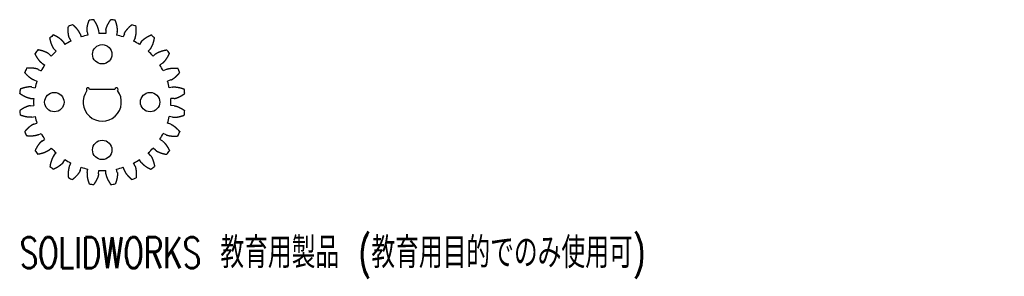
# Model space of a CAD drawing. Header units: millimetres. Extents: x -13 to 141, y -27 to 13.
import ezdxf

# ---------------------------------------------------------------- set-up
doc = ezdxf.new("R2010")
doc.units = ezdxf.units.MM
doc.styles.add('SLDTEXTSTYLE0', font='TXT', dxfattribs={"width": 0.7, "bigfont": 'bigfont'})

msp = doc.modelspace()

# ---------------------------------------------------------------- linework, layer by layer
at = {"color": 7, "linetype": 'Continuous', "lineweight": 25}
for p, q in [((-2.36, 11.03), (-2.25, 10.51)), ((-0.57, 11.26), (-0.54, 10.74)), ((0.57, 11.26), (0.54, 10.74)), ((2.36, 11.03), (2.25, 10.51)), ((-6.12, 9.47), (-5.84, 9.03)), ((-5.14, 10.04), (-4.9, 9.57)), ((-3.47, 10.73), (-3.3, 10.23)), ((3.47, 10.73), (3.3, 10.23)), ((5.14, 10.04), (4.9, 9.57)), ((6.12, 9.47), (5.84, 9.03)), ((-7.56, 8.37), (-7.21, 7.98)), ((7.56, 8.37), (7.21, 7.98)), ((-8.37, 7.56), (-7.98, 7.21)), ((8.37, 7.56), (7.98, 7.21)), ((-10.04, 5.14), (-9.57, 4.9)), ((-9.47, 6.12), (-9.03, 5.84)), ((9.47, 6.12), (9.03, 5.84)), ((10.04, 5.14), (9.57, 4.9)), ((-10.73, 3.47), (-10.23, 3.3)), ((10.73, 3.47), (10.23, 3.3)), ((-11.03, 2.36), (-10.51, 2.25)), ((1.99, 2), (-1.99, 2)), ((11.03, 2.36), (10.51, 2.25)), ((-11.26, 0.57), (-10.74, 0.54)), ((11.26, 0.57), (10.74, 0.54)), ((-11.26, -0.57), (-10.74, -0.54)), ((11.26, -0.57), (10.74, -0.54)), ((-11.03, -2.36), (-10.51, -2.25)), ((11.03, -2.36), (10.51, -2.25)), ((-10.73, -3.47), (-10.23, -3.3)), ((10.73, -3.47), (10.23, -3.3)), ((-10.04, -5.14), (-9.57, -4.9)), ((-9.47, -6.12), (-9.03, -5.84)), ((9.47, -6.12), (9.03, -5.84)), ((10.04, -5.14), (9.57, -4.9)), ((-8.37, -7.56), (-7.98, -7.21)), ((8.37, -7.56), (7.98, -7.21)), ((-7.56, -8.37), (-7.21, -7.98)), ((-6.12, -9.47), (-5.84, -9.03)), ((6.12, -9.47), (5.84, -9.03)), ((7.56, -8.37), (7.21, -7.98)), ((-5.14, -10.04), (-4.9, -9.57)), ((-3.47, -10.73), (-3.3, -10.23)), ((-2.36, -11.03), (-2.25, -10.51)), ((-0.57, -11.26), (-0.54, -10.74)), ((0.57, -11.26), (0.54, -10.74)), ((2.36, -11.03), (2.25, -10.51)), ((3.47, -10.73), (3.3, -10.23)), ((5.14, -10.04), (4.9, -9.57))]:
    msp.add_line(p, q, dxfattribs=at)
for centre in [(0, 7.5), (-7.5, 0), (7.5, 0), (0, -7.5)]:
    msp.add_circle(centre, 1.52, dxfattribs=at)
for centre, radius, start, end in [((0, 0), 13, 95.9232, 99.0768), ((0, 0), 13, 80.9232, 84.0768), ((0, 0), 13, 110.9232, 114.0768), ((0, 0), 13, 65.9232, 69.0768), ((0, 0), 13, 125.9232, 129.0768), ((0, 0), 10.75, 117.1039, 122.8961), ((0, 0), 10.75, 102.1039, 107.8961), ((0, 0), 10.75, 87.1039, 92.8961), ((0, 0), 10.75, 72.1039, 77.8961), ((0, 0), 10.75, 57.1039, 62.8961), ((0, 0), 13, 50.9232, 54.0768), ((0, 0), 13, 140.9232, 144.0768), ((0, 0), 10.75, 132.1039, 137.8961), ((0, 0), 10.75, 42.1039, 47.8961), ((0, 0), 13, 35.9232, 39.0768), ((0, 0), 13, 155.9232, 159.0768), ((0, 0), 10.75, 147.1039, 152.8961), ((0, 0), 10.75, 27.1039, 32.8961), ((0, 0), 13, 20.9232, 24.0768), ((0, 0), 10.75, 162.1039, 167.8961), ((0, 0), 10.75, 12.1039, 17.8961), ((0, 0), 13, 170.9232, 174.0768), ((0, 0), 3, 142.9657, 37.0343), ((-2.24, 2), 0.25, 0, 230.5777), ((2.24, 2), 0.25, 309.4223, 180), ((0, 0), 13, 5.9232, 9.0768), ((0, 0), 10.75, 177.1039, 182.8961), ((0, 0), 10.75, 357.1039, 2.8961), ((0, 0), 13, 185.9232, 189.0768), ((0, 0), 13, 350.9232, 354.0768), ((0, 0), 10.75, 192.1039, 197.8961), ((0, 0), 10.75, 342.1039, 347.8961), ((0, 0), 13, 200.9232, 204.0768), ((0, 0), 10.75, 207.1039, 212.8961), ((0, 0), 10.75, 327.1039, 332.8961), ((0, 0), 13, 335.9232, 339.0768), ((0, 0), 13, 215.9232, 219.0768), ((0, 0), 10.75, 222.1039, 227.8961), ((0, 0), 10.75, 312.1039, 317.8961), ((0, 0), 13, 320.9232, 324.0768), ((0, 0), 10.75, 237.1039, 242.8961), ((0, 0), 10.75, 297.1039, 302.8961), ((0, 0), 13, 230.9232, 234.0768), ((0, 0), 10.75, 252.1039, 257.8961), ((0, 0), 10.75, 267.1039, 272.8961), ((0, 0), 10.75, 282.1039, 287.8961), ((0, 0), 13, 305.9232, 309.0768), ((0, 0), 13, 245.9232, 249.0768), ((0, 0), 13, 290.9232, 294.0768), ((0, 0), 13, 260.9232, 264.0768), ((0, 0), 13, 275.9232, 279.0768)]:
    msp.add_arc(centre, radius, start, end, dxfattribs=at)
for points in [[(-2.36, 11.03), (-2.37, 11.07), (-2.38, 11.15), (-2.39, 11.32), (-2.37, 11.56), (-2.32, 11.97), (-2.22, 12.34), (-2.13, 12.62), (-2.05, 12.83), (-2.05, 12.84)], [(-0.57, 11.26), (-0.57, 11.3), (-0.59, 11.39), (-0.62, 11.55), (-0.7, 11.78), (-0.86, 12.16), (-1.04, 12.49), (-1.21, 12.74), (-1.34, 12.93), (-1.34, 12.93)], [(0.57, 11.26), (0.57, 11.3), (0.59, 11.39), (0.62, 11.55), (0.7, 11.78), (0.86, 12.16), (1.04, 12.49), (1.21, 12.74), (1.34, 12.93), (1.34, 12.93)], [(2.36, 11.03), (2.37, 11.07), (2.38, 11.15), (2.39, 11.32), (2.37, 11.56), (2.32, 11.97), (2.22, 12.34), (2.13, 12.62), (2.05, 12.83), (2.05, 12.84)], [(-5.14, 10.04), (-5.16, 10.08), (-5.19, 10.16), (-5.23, 10.31), (-5.28, 10.55), (-5.34, 10.96), (-5.34, 11.34), (-5.33, 11.64), (-5.3, 11.86), (-5.3, 11.87)], [(-3.47, 10.73), (-3.48, 10.77), (-3.51, 10.85), (-3.59, 10.99), (-3.72, 11.19), (-3.98, 11.52), (-4.24, 11.8), (-4.47, 12), (-4.64, 12.14), (-4.64, 12.14)], [(3.47, 10.73), (3.48, 10.77), (3.51, 10.85), (3.59, 10.99), (3.72, 11.19), (3.98, 11.52), (4.24, 11.8), (4.47, 12), (4.64, 12.14), (4.64, 12.14)], [(5.14, 10.04), (5.16, 10.08), (5.19, 10.16), (5.23, 10.31), (5.28, 10.55), (5.34, 10.96), (5.34, 11.34), (5.33, 11.64), (5.3, 11.86), (5.3, 11.87)], [(-7.56, 8.37), (-7.59, 8.4), (-7.64, 8.47), (-7.72, 8.61), (-7.83, 8.82), (-7.99, 9.21), (-8.1, 9.57), (-8.16, 9.87), (-8.19, 10.09), (-8.19, 10.09)], [(-6.12, 9.47), (-6.15, 9.5), (-6.2, 9.57), (-6.32, 9.69), (-6.49, 9.85), (-6.83, 10.1), (-7.15, 10.3), (-7.42, 10.43), (-7.62, 10.53), (-7.63, 10.53)], [(6.12, 9.47), (6.15, 9.5), (6.2, 9.57), (6.32, 9.69), (6.49, 9.85), (6.83, 10.1), (7.15, 10.3), (7.42, 10.43), (7.62, 10.53), (7.63, 10.53)], [(7.56, 8.37), (7.59, 8.4), (7.64, 8.47), (7.72, 8.61), (7.83, 8.82), (7.99, 9.21), (8.1, 9.57), (8.16, 9.87), (8.19, 10.09), (8.19, 10.09)], [(-8.37, 7.56), (-8.4, 7.59), (-8.47, 7.64), (-8.61, 7.72), (-8.82, 7.83), (-9.21, 7.99), (-9.57, 8.1), (-9.87, 8.16), (-10.09, 8.19), (-10.09, 8.19)], [(8.37, 7.56), (8.4, 7.59), (8.47, 7.64), (8.61, 7.72), (8.82, 7.83), (9.21, 7.99), (9.57, 8.1), (9.87, 8.16), (10.09, 8.19), (10.09, 8.19)], [(-9.47, 6.12), (-9.5, 6.15), (-9.57, 6.2), (-9.69, 6.32), (-9.85, 6.49), (-10.1, 6.83), (-10.3, 7.15), (-10.43, 7.42), (-10.53, 7.62), (-10.53, 7.63)], [(9.47, 6.12), (9.5, 6.15), (9.57, 6.2), (9.69, 6.32), (9.85, 6.49), (10.1, 6.83), (10.3, 7.15), (10.43, 7.42), (10.53, 7.62), (10.53, 7.63)], [(-10.73, 3.47), (-10.77, 3.48), (-10.85, 3.51), (-10.99, 3.59), (-11.19, 3.72), (-11.52, 3.98), (-11.8, 4.24), (-12, 4.47), (-12.14, 4.64), (-12.14, 4.64)], [(-10.04, 5.14), (-10.08, 5.16), (-10.16, 5.19), (-10.31, 5.23), (-10.55, 5.28), (-10.96, 5.34), (-11.34, 5.34), (-11.64, 5.33), (-11.86, 5.3), (-11.87, 5.3)], [(10.04, 5.14), (10.08, 5.16), (10.16, 5.19), (10.31, 5.23), (10.55, 5.28), (10.96, 5.34), (11.34, 5.34), (11.64, 5.33), (11.86, 5.3), (11.87, 5.3)], [(10.73, 3.47), (10.77, 3.48), (10.85, 3.51), (10.99, 3.59), (11.19, 3.72), (11.52, 3.98), (11.8, 4.24), (12, 4.47), (12.14, 4.64), (12.14, 4.64)], [(-11.03, 2.36), (-11.07, 2.37), (-11.15, 2.38), (-11.32, 2.39), (-11.56, 2.37), (-11.97, 2.32), (-12.34, 2.22), (-12.62, 2.13), (-12.83, 2.05), (-12.84, 2.05)], [(11.03, 2.36), (11.07, 2.37), (11.15, 2.38), (11.32, 2.39), (11.56, 2.37), (11.97, 2.32), (12.34, 2.22), (12.62, 2.13), (12.83, 2.05), (12.84, 2.05)], [(-11.26, 0.57), (-11.3, 0.57), (-11.39, 0.59), (-11.55, 0.62), (-11.78, 0.7), (-12.16, 0.86), (-12.49, 1.04), (-12.74, 1.21), (-12.93, 1.34), (-12.93, 1.34)], [(11.26, 0.57), (11.3, 0.57), (11.39, 0.59), (11.55, 0.62), (11.78, 0.7), (12.16, 0.86), (12.49, 1.04), (12.74, 1.21), (12.93, 1.34), (12.93, 1.34)], [(-11.26, -0.57), (-11.3, -0.57), (-11.39, -0.59), (-11.55, -0.62), (-11.78, -0.7), (-12.16, -0.86), (-12.49, -1.04), (-12.74, -1.21), (-12.93, -1.34), (-12.93, -1.34)], [(11.26, -0.57), (11.3, -0.57), (11.39, -0.59), (11.55, -0.62), (11.78, -0.7), (12.16, -0.86), (12.49, -1.04), (12.74, -1.21), (12.93, -1.34), (12.93, -1.34)], [(-11.03, -2.36), (-11.07, -2.37), (-11.15, -2.38), (-11.32, -2.39), (-11.56, -2.37), (-11.97, -2.32), (-12.34, -2.22), (-12.62, -2.13), (-12.83, -2.05), (-12.84, -2.05)], [(11.03, -2.36), (11.07, -2.37), (11.15, -2.38), (11.32, -2.39), (11.56, -2.37), (11.97, -2.32), (12.34, -2.22), (12.62, -2.13), (12.83, -2.05), (12.84, -2.05)], [(-10.73, -3.47), (-10.77, -3.48), (-10.85, -3.51), (-10.99, -3.59), (-11.19, -3.72), (-11.52, -3.98), (-11.8, -4.24), (-12, -4.47), (-12.14, -4.64), (-12.14, -4.64)], [(10.73, -3.47), (10.77, -3.48), (10.85, -3.51), (10.99, -3.59), (11.19, -3.72), (11.52, -3.98), (11.8, -4.24), (12, -4.47), (12.14, -4.64), (12.14, -4.64)], [(-10.04, -5.14), (-10.08, -5.16), (-10.16, -5.19), (-10.31, -5.23), (-10.55, -5.28), (-10.96, -5.34), (-11.34, -5.34), (-11.64, -5.33), (-11.86, -5.3), (-11.87, -5.3)], [(-9.47, -6.12), (-9.5, -6.15), (-9.57, -6.2), (-9.69, -6.32), (-9.85, -6.49), (-10.1, -6.83), (-10.3, -7.15), (-10.43, -7.42), (-10.53, -7.62), (-10.53, -7.63)], [(9.47, -6.12), (9.5, -6.15), (9.57, -6.2), (9.69, -6.32), (9.85, -6.49), (10.1, -6.83), (10.3, -7.15), (10.43, -7.42), (10.53, -7.62), (10.53, -7.63)], [(10.04, -5.14), (10.08, -5.16), (10.16, -5.19), (10.31, -5.23), (10.55, -5.28), (10.96, -5.34), (11.34, -5.34), (11.64, -5.33), (11.86, -5.3), (11.87, -5.3)], [(-8.37, -7.56), (-8.4, -7.59), (-8.47, -7.64), (-8.61, -7.72), (-8.82, -7.83), (-9.21, -7.99), (-9.57, -8.1), (-9.87, -8.16), (-10.09, -8.19), (-10.09, -8.19)], [(8.37, -7.56), (8.4, -7.59), (8.47, -7.64), (8.61, -7.72), (8.82, -7.83), (9.21, -7.99), (9.57, -8.1), (9.87, -8.16), (10.09, -8.19), (10.09, -8.19)], [(-7.56, -8.37), (-7.59, -8.4), (-7.64, -8.47), (-7.72, -8.61), (-7.83, -8.82), (-7.99, -9.21), (-8.1, -9.57), (-8.16, -9.87), (-8.19, -10.09), (-8.19, -10.09)], [(7.56, -8.37), (7.59, -8.4), (7.64, -8.47), (7.72, -8.61), (7.83, -8.82), (7.99, -9.21), (8.1, -9.57), (8.16, -9.87), (8.19, -10.09), (8.19, -10.09)], [(-6.12, -9.47), (-6.15, -9.5), (-6.2, -9.57), (-6.32, -9.69), (-6.49, -9.85), (-6.83, -10.1), (-7.15, -10.3), (-7.42, -10.43), (-7.62, -10.53), (-7.63, -10.53)], [(-5.14, -10.04), (-5.16, -10.08), (-5.19, -10.16), (-5.23, -10.31), (-5.28, -10.55), (-5.34, -10.96), (-5.34, -11.34), (-5.33, -11.64), (-5.3, -11.86), (-5.3, -11.87)], [(-3.47, -10.73), (-3.48, -10.77), (-3.51, -10.85), (-3.59, -10.99), (-3.72, -11.19), (-3.98, -11.52), (-4.24, -11.8), (-4.47, -12), (-4.64, -12.14), (-4.64, -12.14)], [(3.47, -10.73), (3.48, -10.77), (3.51, -10.85), (3.59, -10.99), (3.72, -11.19), (3.98, -11.52), (4.24, -11.8), (4.47, -12), (4.64, -12.14), (4.64, -12.14)], [(5.14, -10.04), (5.16, -10.08), (5.19, -10.16), (5.23, -10.31), (5.28, -10.55), (5.34, -10.96), (5.34, -11.34), (5.33, -11.64), (5.3, -11.86), (5.3, -11.87)], [(6.12, -9.47), (6.15, -9.5), (6.2, -9.57), (6.32, -9.69), (6.49, -9.85), (6.83, -10.1), (7.15, -10.3), (7.42, -10.43), (7.62, -10.53), (7.63, -10.53)], [(-2.36, -11.03), (-2.37, -11.07), (-2.38, -11.15), (-2.39, -11.32), (-2.37, -11.56), (-2.32, -11.97), (-2.22, -12.34), (-2.13, -12.62), (-2.05, -12.83), (-2.05, -12.84)], [(-0.57, -11.26), (-0.57, -11.3), (-0.59, -11.39), (-0.62, -11.55), (-0.7, -11.78), (-0.86, -12.16), (-1.04, -12.49), (-1.21, -12.74), (-1.34, -12.93), (-1.34, -12.93)], [(0.57, -11.26), (0.57, -11.3), (0.59, -11.39), (0.62, -11.55), (0.7, -11.78), (0.86, -12.16), (1.04, -12.49), (1.21, -12.74), (1.34, -12.93), (1.34, -12.93)], [(2.36, -11.03), (2.37, -11.07), (2.38, -11.15), (2.39, -11.32), (2.37, -11.56), (2.32, -11.97), (2.22, -12.34), (2.13, -12.62), (2.05, -12.83), (2.05, -12.84)]]:
    msp.add_open_spline(points, degree=4, knots=[0, 0, 0, 0, 0, 0.00280203, 0.00560407, 0.01066116, 0.01571825, 0.02995992, 0.03031201, 0.03031201, 0.03031201, 0.03031201, 0.03031201], dxfattribs=at)

# ---------------------------------------------------------------- texts
at = {"color": 7, "linetype": 'Continuous', "insert": (-12.93, -21.2), "char_height": 4.8336, "attachment_point": 1, "style": 'SLDTEXTSTYLE0'}
msp.add_mtext('SOLIDWORKS 教育用製品 (教育用目的でのみ使用可)', dxfattribs=at)

doc.saveas('drawing.dxf')
